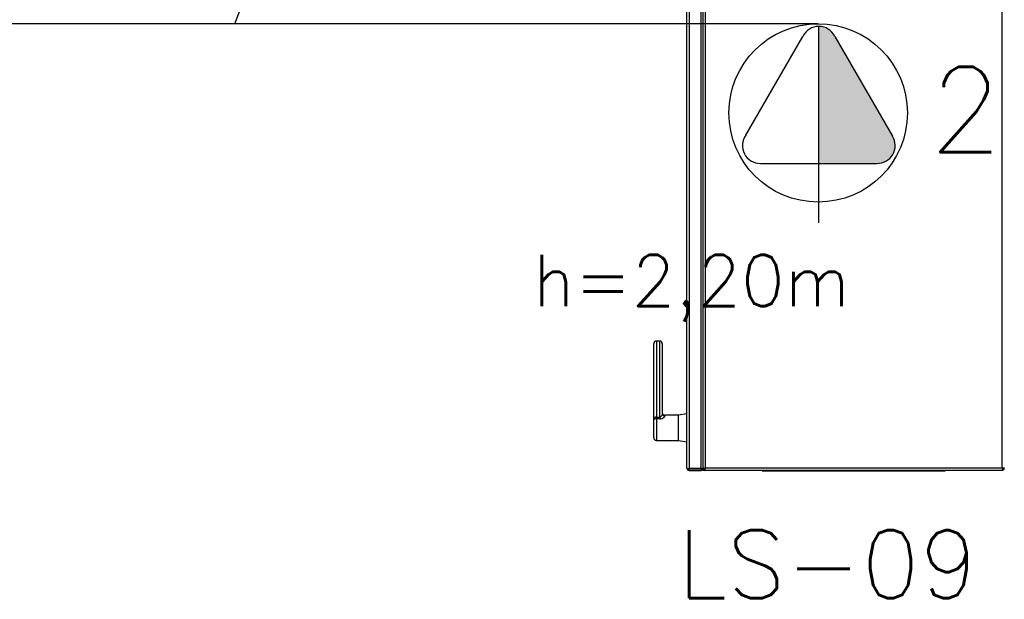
# Model space of a CAD drawing. Extents: x -21.9 to 51.8, y -25 to 17.
# Tile 7 of 53: x 7.315 to 8.472, y -7.837 to -7.155. Entities that reach past the tile are written whole.
import ezdxf
from ezdxf.enums import TextEntityAlignment as Align

# ---------------------------------------------------------------- set-up
doc = ezdxf.new("R2010")
doc.units = 0
doc.header["$MEASUREMENT"] = 0
for name, color, linetype in [('ILUMINACAO', 1, 'Continuous'), ('LINHA', 40, 'Continuous'), ('PAREDES', 8, 'Continuous'), ('TOMADAS_GERAIS', 1, 'Continuous'), ('TUB_ELETRICA', 5, 'Continuous')]:
    doc.layers.add(name, color=color, linetype=linetype)
doc.styles.add('50-15', font='romans.shx', dxfattribs={"height": 0.08})
doc.styles.add('ROMANS', font='romans')

# ---------------------------------------------------------------- blocks, each defined once
blk = doc.blocks.new('LS-09')
for p, q in [((-159.1209, 53.4987), (-159.1209, 54.6327)), ((-159.1184, 54.6332), (-159.1184, 53.4983)), ((-159.1044, 53.4983), (-159.1044, 54.6332)), ((-159.1019, 53.4988), (-159.1019, 54.6327)), ((-158.7504, 53.4987), (-158.7504, 54.0931)), ((-159.0994, 54.0692), (-159.0994, 53.4987)), ((-159.1599, 53.556), (-159.1599, 53.6452)), ((-159.1529, 53.6482), (-159.1569, 53.6482)), ((-159.1569, 53.6482), (-159.1569, 53.5588)), ((-159.1529, 53.5588), (-159.1529, 53.6482)), ((-159.1499, 53.6452), (-159.1499, 53.5627)), ((-159.1309, 53.561), (-159.1469, 53.561)), ((-159.1469, 53.561), (-159.1469, 53.56)), ((-159.1209, 53.5627), (-159.1309, 53.561)), ((-159.1309, 53.5315), (-159.1309, 53.561)), ((-159.1599, 53.5345), (-159.1599, 53.556)), ((-159.1569, 53.5588), (-159.1569, 53.5567)), ((-159.1569, 53.5588), (-159.1529, 53.5588)), ((-159.1529, 53.5567), (-159.1569, 53.5567)), ((-159.1569, 53.5567), (-159.1569, 53.5315)), ((-159.1529, 53.5588), (-159.1529, 53.5567)), ((-159.1569, 53.5315), (-159.1309, 53.5315)), ((-159.1309, 53.5315), (-159.1209, 53.5297)), ((-159.1044, 53.4983), (-159.1184, 53.4983)), ((-159.1184, 53.4962), (-159.1184, 53.4982)), ((-159.1184, 53.4982), (-159.1044, 53.4982)), ((-159.1184, 53.4962), (-159.1044, 53.4962)), ((-159.1044, 53.4982), (-159.1044, 53.4962)), ((-159.1019, 53.4987), (-159.1019, 53.4988)), ((-159.1019, 53.4987), (-159.0999, 53.4987)), ((-159.1017, 53.4962), (-159.1017, 53.4979)), ((-159.1011, 53.4969), (-159.1017, 53.4962)), ((-159.1017, 53.4962), (-159.1011, 53.4969)), ((-159.0999, 53.4962), (-159.1017, 53.4962)), ((-159.0999, 53.4987), (-159.0999, 53.4962)), ((-159.0999, 53.4987), (-159.0994, 53.4987)), ((-159.0994, 53.4962), (-159.0999, 53.4962)), ((-158.7504, 53.4987), (-159.0994, 53.4987)), ((-158.7504, 53.4962), (-159.0994, 53.4962)), ((-159.0324, 53.4957), (-159.0324, 53.4962)), ((-159.0324, 53.4957), (-158.8174, 53.4957)), ((-158.8174, 53.4957), (-158.8174, 53.4962)), ((-158.7499, 53.4987), (-158.7504, 53.4987)), ((-158.7499, 53.4962), (-158.7504, 53.4962)), ((-158.7499, 53.4987), (-158.7499, 53.4962)), ((-158.7479, 53.4987), (-158.7499, 53.4987))]:
    blk.add_line(p, q)
at = {"flags": 128}
for points in [[(-159.1499, 53.5627), (-159.1501, 53.5617), (-159.1506, 53.5606), (-159.1515, 53.5594), (-159.1523, 53.5589), (-159.1527, 53.5588), (-159.1529, 53.5588)], [(-159.1569, 53.5567), (-159.157, 53.5567), (-159.1579, 53.5567), (-159.1588, 53.5565), (-159.1591, 53.5565), (-159.1597, 53.5563), (-159.1599, 53.556), (-159.1599, 53.556)], [(-159.1529, 53.5567), (-159.1517, 53.5568), (-159.1501, 53.5572), (-159.1483, 53.5582), (-159.1473, 53.5591), (-159.1469, 53.56)], [(-159.1187, 53.4983), (-159.1186, 53.4983), (-159.1184, 53.4982)], [(-159.1044, 53.4982), (-159.1042, 53.4983), (-159.1041, 53.4984)]]:
    blk.add_lwpolyline(points, dxfattribs=at)
for centre, radius, start, end in [((-159.1569, 53.6452), 0.003, 90, 180), ((-159.1529, 53.6452), 0.003, 0, 90), ((-159.1469, 53.564), 0.003, 180, 270), ((-159.147, 53.5629), 0.0029, 182.1384, 271.9896), ((-159.157, 53.556), 0.00284, 86.7302, 179.5428), ((-159.1569, 53.5345), 0.003, 180, 270), ((-159.1183, 53.5065), 0.00821, 251.3679, 269.145), ((-159.1184, 53.4987), 0.0025, 180, 270), ((-159.1045, 53.5055), 0.00719, 271.1045, 291.5154), ((-159.1044, 53.4987), 0.0025, 270, 0), ((-159.0994, 53.5035), 0.00473, 238.2684, 270.1452), ((-159.0994, 53.4987), 0.0025, 179.9781, 258.5049), ((-158.7509, 53.5055), 0.00679, 274.7619, 296.8245), ((-158.7502, 53.4987), 0.00236, 278.8453, 1.8581)]:
    blk.add_arc(centre, radius, start, end)
at = {"style": '50-15'}
blk.add_text('LS-09', height=0.08, dxfattribs=at).set_placement((-159.1319, 53.346))
blk = doc.blocks.new('TE3MED06')
for p, q in [((0, 1.32), (0, 4.36)), ((-1.617, 1.949), (-0.353, 4.139)), ((0.353, 4.139), (1.631, 1.925)), ((-1.297, 1.32), (1.28, 1.32)), ((0, 0), (0, 1.32))]:
    blk.add_line(p, q)
blk.add_circle((-0.015, 2.44), 1.98)
for centre, start, end in [((0, 3.967), 26.0479, 153.9521), ((-1.302, 1.713), 143.1332, 270.777), ((1.3, 1.713), 267.1811, 32.5689)]:
    blk.add_arc(centre, 0.393, start, end)
at = {"linetype": 'Continuous'}
for points in [[(0, 4.36), (1.631, 1.925), (0.208, 4.3)], [(1.631, 1.925), (0, 4.36), (1.693, 1.721)], [(0, 1.32), (1.693, 1.721), (0, 4.36)], [(0.353, 4.139), (0.208, 4.3), (1.631, 1.925)], [(1.693, 1.721), (0, 1.32), (1.64, 1.516)], [(1.28, 1.32), (1.64, 1.516), (0, 1.32)], [(1.64, 1.516), (1.28, 1.32), (1.487, 1.367)]]:
    blk.add_solid(points, dxfattribs=at)
at = {"style": 'ROMANS', "flags": 8}
for tag, p in [('020', (-5.076, 2.065)), ('001', (3.707, 2.065))]:
    blk.add_attdef(tag, text='', height=1.6, dxfattribs=at).set_placement(p, align=Align.MIDDLE_CENTER)

msp = doc.modelspace()

# ---------------------------------------------------------------- linework, layer by layer
at = {"layer": 'LINHA'}
msp.add_line((7.5674, -7.1596), (7.8128, -6.5206), dxfattribs=at)
at = {"layer": 'TUB_ELETRICA'}
msp.add_line((8.2532, -7.1596), (7.293, -7.1596), dxfattribs=at)

# ---------------------------------------------------------------- block references
at = {"layer": 'PAREDES', "lineweight": -3}
msp.add_blockref('LS-09', (167.2199, -61.1811), dxfattribs=at)
at = {"layer": 'TOMADAS_GERAIS'}
ref = msp.add_blockref('TE3MED06', (8.254, -7.3938), dxfattribs=dict(at, xscale=0.05297509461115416, yscale=0.05297509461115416, zscale=0.05297509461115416))
ref.add_attrib('001', '26', dxfattribs={"layer": '0', "height": 0.1, "style": 'ROMANS', "flags": 8}).set_placement((8.4695, -7.2605), align=Align.MIDDLE_CENTER)

# ---------------------------------------------------------------- texts
at = {"layer": 'ILUMINACAO', "style": 'ROMANS'}
msp.add_text('h=2,20m', height=0.06, dxfattribs=at).set_placement((7.9182, -7.4316), align=Align.TOP_LEFT)

doc.saveas('drawing.dxf')
